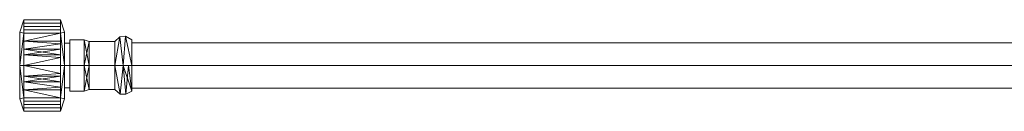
# Model space of a CAD drawing. Header units: millimetres. Extents: x -510 to 60, y -174 to 23.
# Tile 1 of 6: x -510 to -225, y -13 to 13. Entities that reach past the tile are written whole.
import ezdxf

# ---------------------------------------------------------------- set-up
doc = ezdxf.new("R2010")
doc.units = ezdxf.units.MM
doc.layers.add('M-520-M_DRAINAGE_FW', color=2, linetype='Continuous', lineweight=30)

# ---------------------------------------------------------------- blocks, each defined once
blk = doc.blocks.new('FFAS8506-A00500BC0 - Line-sensor Technology Sensor Faucet-3628-3D View 1')
at = {"layer": 'M-520-M_DRAINAGE_FW', "lineweight": 9}
mesh = blk.add_polyface(dxfattribs=at)
corners = [(-510, 0, -546.14), (-510, 9.64, -540.57), (-510, 9.64, -529.44), (-510, 0, -523.87), (-508.8, 0, -521.79), (-508.8, 9.34, -525.66), (-508.8, 13.21, -535), (-508.8, 9.34, -544.35), (-508.8, 0, -548.22)]
mesh.append_faces([[corners[k] for k in face] for face in [(0, 7, 8)]], dxfattribs={"vtx0": -1})
mesh.append_faces([[corners[k] for k in face] for face in [(7, 0, 1), (6, 1, 2)]], dxfattribs={"vtx0": -1, "vtx2": -1})
mesh.append_faces([[corners[k] for k in face] for face in [(4, 5, 3)]], dxfattribs={"vtx1": -1})
mesh.append_faces([[corners[k] for k in face] for face in [(2, 3, 5), (5, 6, 2), (6, 7, 1)]], dxfattribs={"vtx1": -1, "vtx2": -1})
mesh = blk.add_polyface(dxfattribs=at)
corners = [(-508.8, 0, -548.22), (-508.8, 9.34, -544.35), (-508.8, 13.21, -535), (-508.8, 9.34, -525.66), (-508.8, 0, -521.79), (-498.2, 0, -521.79), (-498.2, 9.34, -525.66), (-498.2, 13.21, -535), (-498.2, 9.34, -544.35), (-498.2, 0, -548.22), (-498.2, 6.22, -524.36), (-508.8, 4.67, -523.72), (-508.8, 3.11, -523.08), (-508.8, 11.28, -530.33), (-498.2, 11.28, -530.33), (-498.2, 12.25, -532.67), (-498.2, 4.67, -546.28), (-508.8, 4.67, -546.28), (-508.8, 7.01, -545.31), (-498.2, 11.28, -539.67), (-508.8, 11.28, -539.67), (-508.8, 12.25, -537.34), (-508.8, 7.01, -524.69), (-498.2, 3.11, -523.08), (-508.8, 10.31, -528), (-498.2, 10.31, -528), (-508.8, 12.25, -532.67), (-508.8, 3.11, -546.93), (-498.2, 2.34, -547.25), (-498.2, 7.01, -545.31), (-508.8, 10.31, -542.01), (-498.2, 10.31, -542.01), (-498.2, 12.25, -537.34)]
mesh.append_faces([[corners[k] for k in face] for face in [(6, 22, 10), (22, 6, 3), (10, 11, 23)]], dxfattribs={"vtx0": -1, "vtx1": -1})
mesh.append_faces([[corners[k] for k in face] for face in [(21, 32, 19, 20), (14, 13, 24, 25), (7, 2, 26, 15), (23, 11, 12), (29, 18, 1, 8), (15, 26, 13, 14), (18, 29, 16, 17), (2, 7, 32, 21), (20, 19, 31, 30), (3, 6, 25, 24), (30, 31, 8, 1), (27, 16, 28)]], dxfattribs={"vtx0": -1, "vtx2": -1})
mesh.append_faces([[corners[k] for k in face] for face in [(9, 0, 28)]], dxfattribs={"vtx1": -1})
mesh.append_faces([[corners[k] for k in face] for face in [(27, 17, 16), (22, 11, 10), (0, 27, 28)]], dxfattribs={"vtx1": -1, "vtx2": -1})
mesh.append_faces([[corners[k] for k in face] for face in [(4, 5, 23, 12)]], dxfattribs={"vtx2": -1})
mesh = blk.add_polyface(dxfattribs=at)
corners = [(-498.2, 0, -548.22), (-498.2, 9.34, -544.35), (-498.2, 13.21, -535), (-498.2, 9.34, -525.66), (-498.2, 0, -521.79), (-497, 0, -523.87), (-497, 9.64, -529.44), (-497, 9.64, -540.57), (-497, 0, -546.14)]
mesh.append_faces([[corners[k] for k in face] for face in [(1, 8, 0)]], dxfattribs={"vtx0": -1})
mesh.append_faces([[corners[k] for k in face] for face in [(7, 2, 6)]], dxfattribs={"vtx0": -1, "vtx1": -1})
mesh.append_faces([[corners[k] for k in face] for face in [(6, 2, 3), (7, 1, 2)]], dxfattribs={"vtx0": -1, "vtx2": -1})
mesh.append_faces([[corners[k] for k in face] for face in [(5, 6, 3), (7, 8, 1)]], dxfattribs={"vtx1": -1, "vtx2": -1})
mesh.append_faces([[corners[k] for k in face] for face in [(3, 4, 5)]], dxfattribs={"vtx2": -1})
mesh = blk.add_polyface(dxfattribs=at)
corners = [(-510, 0, -534.99), (-510, 0, -523.87), (-510, 9.64, -529.44), (-510, 9.64, -540.57), (-510, 0, -546.14)]
mesh.append_faces([[corners[k] for k in face] for face in [(3, 4, 0)]], dxfattribs={"vtx2": -1})
mesh.append_faces([[corners[k] for k in face] for face in [(0, 1, 2, 3)]], dxfattribs={"vtx3": -1})
mesh = blk.add_polyface(dxfattribs=at)
corners = [(-497, 0, -546.14), (-497, 9.64, -540.57), (-497, 9.64, -529.44), (-497, 0, -523.87), (-497, 0, -527.57), (-497, 6.44, -531.29), (-497, 6.44, -538.72), (-497, 0, -542.44)]
mesh.append_faces([[corners[k] for k in face] for face in [(5, 6, 1, 2)]], dxfattribs={"vtx1": -1, "vtx3": -1})
mesh.append_faces([[corners[k] for k in face] for face in [(7, 0, 1, 6)]], dxfattribs={"vtx2": -1})
mesh.append_faces([[corners[k] for k in face] for face in [(2, 3, 4, 5)]], dxfattribs={"vtx3": -1})
mesh = blk.add_polyface(dxfattribs=at)
corners = [(-497, 0, -542.44), (-497, 6.44, -538.72), (-497, 6.44, -531.29), (-497, 0, -527.57), (-495.5, 0, -527.57), (-495.5, 6.44, -531.29), (-495.5, 6.44, -538.72), (-495.5, 0, -542.44)]
mesh.append_faces([[corners[k] for k in face] for face in [(1, 6, 7, 0)]], dxfattribs={"vtx0": -1})
mesh.append_faces([[corners[k] for k in face] for face in [(2, 5, 6, 1)]], dxfattribs={"vtx0": -1, "vtx2": -1})
mesh.append_faces([[corners[k] for k in face] for face in [(3, 4, 5, 2)]], dxfattribs={"vtx2": -1})
mesh = blk.add_polyface(dxfattribs=at)
corners = [(-495.5, 0, -543.54), (-495.5, 7.39, -539.27), (-495.5, 7.39, -530.73), (-495.5, 0, -526.47), (-491.38, 0, -526.47), (-491.38, 7.39, -530.73), (-491.38, 7.39, -539.27), (-491.38, 0, -543.54)]
mesh.append_faces([[corners[k] for k in face] for face in [(1, 6, 7, 0)]], dxfattribs={"vtx0": -1})
mesh.append_faces([[corners[k] for k in face] for face in [(2, 5, 6, 1)]], dxfattribs={"vtx0": -1, "vtx2": -1})
mesh.append_faces([[corners[k] for k in face] for face in [(3, 4, 5, 2)]], dxfattribs={"vtx2": -1})
mesh = blk.add_polyface(dxfattribs=at)
corners = [(-495.5, 0, -542.44), (-495.5, 6.44, -538.72), (-495.5, 6.44, -531.29), (-495.5, 0, -527.57), (-495.5, 0, -526.47), (-495.5, 7.39, -530.73), (-495.5, 7.39, -539.27), (-495.5, 0, -543.54)]
mesh.append_faces([[corners[k] for k in face] for face in [(6, 1, 2, 5)]], dxfattribs={"vtx0": -1, "vtx2": -1})
mesh.append_faces([[corners[k] for k in face] for face in [(3, 4, 5, 2)]], dxfattribs={"vtx2": -1})
mesh.append_faces([[corners[k] for k in face] for face in [(6, 7, 0, 1)]], dxfattribs={"vtx3": -1})
mesh = blk.add_polyface(dxfattribs=at)
corners = [(-491.38, 0, -543.54), (-491.38, 7.39, -539.27), (-491.38, 7.39, -530.73), (-491.38, 0, -526.47), (-489.88, 0, -527.01), (-489.88, 6.92, -531.01), (-489.88, 6.92, -539), (-489.88, 0, -542.99)]
mesh.append_faces([[corners[k] for k in face] for face in [(2, 5, 6, 1)]], dxfattribs={"vtx0": -1, "vtx2": -1})
mesh.append_faces([[corners[k] for k in face] for face in [(4, 5, 3), (0, 1, 7)]], dxfattribs={"vtx1": -1})
mesh.append_faces([[corners[k] for k in face] for face in [(2, 3, 5), (6, 7, 1)]], dxfattribs={"vtx1": -1, "vtx2": -1})
mesh = blk.add_polyface(dxfattribs=at)
corners = [(-489.88, 0, -542.99), (-489.88, 6.92, -539), (-489.88, 6.92, -531.01), (-489.88, 0, -527.01), (-482.5, 0, -527.01), (-482.5, 6.92, -531.01), (-482.5, 6.92, -539), (-482.5, 0, -542.99)]
mesh.append_faces([[corners[k] for k in face] for face in [(1, 6, 7, 0)]], dxfattribs={"vtx0": -1})
mesh.append_faces([[corners[k] for k in face] for face in [(2, 5, 6, 1)]], dxfattribs={"vtx0": -1, "vtx2": -1})
mesh.append_faces([[corners[k] for k in face] for face in [(3, 4, 5, 2)]], dxfattribs={"vtx2": -1})
mesh = blk.add_polyface(dxfattribs=at)
corners = [(-482.5, 0, -542.99), (-482.5, 6.92, -539), (-482.5, 6.92, -531.01), (-482.5, 0, -527.01), (-480.02, 0, -526.6), (-477.5, 0, -526.47), (-477.5, 7.39, -530.73), (-477.5, 7.39, -539.27), (-477.5, 0, -543.54), (-480.02, 0, -543.4), (-479.37, 8.46, -535), (-481, 8.27, -535)]
mesh.append_faces([[corners[k] for k in face] for face in [(6, 10, 5), (4, 11, 3), (5, 10, 4)]], dxfattribs={"vtx0": -1, "vtx1": -1})
mesh.append_faces([[corners[k] for k in face] for face in [(4, 10, 11), (9, 11, 10)]], dxfattribs={"vtx0": -1, "vtx1": -1, "vtx2": -1})
mesh.append_faces([[corners[k] for k in face] for face in [(11, 0, 1), (11, 1, 2), (11, 2, 3)]], dxfattribs={"vtx0": -1, "vtx2": -1})
mesh.append_faces([[corners[k] for k in face] for face in [(6, 7, 10), (8, 9, 10), (9, 0, 11), (7, 8, 10)]], dxfattribs={"vtx1": -1, "vtx2": -1})
mesh = blk.add_polyface(dxfattribs=at)
corners = [(-477.5, 0, -543.54), (-477.5, 7.39, -539.27), (-477.5, 7.39, -530.73), (-477.5, 0, -526.47), (-477.5, 0, -527.46), (-477.5, 6.53, -531.23), (-477.5, 6.53, -538.77), (-477.5, 0, -542.54)]
mesh.append_faces([[corners[k] for k in face] for face in [(5, 6, 1, 2)]], dxfattribs={"vtx1": -1, "vtx3": -1})
mesh.append_faces([[corners[k] for k in face] for face in [(7, 0, 1, 6)]], dxfattribs={"vtx2": -1})
mesh.append_faces([[corners[k] for k in face] for face in [(2, 3, 4, 5)]], dxfattribs={"vtx3": -1})
mesh = blk.add_polyface(dxfattribs=at)
corners = [(-477.5, 0, -542.54), (-477.5, 6.53, -538.77), (-477.5, 6.53, -531.23), (-477.5, 0, -527.46), (-82.8, 0, -527.46), (-82.8, 6.53, -531.23), (-82.8, 6.53, -538.77), (-82.8, 0, -542.54)]
mesh.append_faces([[corners[k] for k in face] for face in [(4, 5, 2, 3)]], dxfattribs={"vtx1": -1})
mesh.append_faces([[corners[k] for k in face] for face in [(1, 2, 5, 6)]], dxfattribs={"vtx1": -1, "vtx3": -1})
mesh.append_faces([[corners[k] for k in face] for face in [(6, 7, 0, 1)]], dxfattribs={"vtx3": -1})
mesh = blk.add_polyface(dxfattribs=at)
corners = [(-510, 0, -535.01), (-510, 0, -546.14), (-510, -9.64, -540.57), (-510, -9.64, -529.44), (-510, 0, -523.87)]
mesh.append_faces([[corners[k] for k in face] for face in [(1, 2, 0)]], dxfattribs={"vtx1": -1})
mesh.append_faces([[corners[k] for k in face] for face in [(3, 4, 0, 2)]], dxfattribs={"vtx2": -1})
mesh = blk.add_polyface(dxfattribs=at)
corners = [(-510, 0, -523.87), (-510, -9.64, -529.44), (-510, -9.64, -540.57), (-510, 0, -546.14), (-508.8, 0, -548.22), (-508.8, -9.34, -544.35), (-508.8, -13.21, -535), (-508.8, -9.34, -525.66), (-508.8, 0, -521.79)]
mesh.append_faces([[corners[k] for k in face] for face in [(0, 7, 8)]], dxfattribs={"vtx0": -1})
mesh.append_faces([[corners[k] for k in face] for face in [(7, 0, 1), (6, 1, 2)]], dxfattribs={"vtx0": -1, "vtx2": -1})
mesh.append_faces([[corners[k] for k in face] for face in [(4, 5, 3)]], dxfattribs={"vtx1": -1})
mesh.append_faces([[corners[k] for k in face] for face in [(2, 3, 5), (5, 6, 2), (6, 7, 1)]], dxfattribs={"vtx1": -1, "vtx2": -1})
mesh = blk.add_polyface(dxfattribs=at)
corners = [(-508.8, 0, -521.79), (-508.8, -9.34, -525.66), (-508.8, -13.21, -535), (-508.8, -9.34, -544.35), (-508.8, 0, -548.22), (-498.2, 0, -548.22), (-498.2, -9.34, -544.35), (-498.2, -13.21, -535), (-498.2, -9.34, -525.66), (-498.2, 0, -521.79), (-498.2, -6.22, -545.64), (-508.8, -4.67, -546.28), (-508.8, -3.11, -546.93), (-508.8, -11.28, -539.67), (-498.2, -11.28, -539.67), (-498.2, -12.25, -537.34), (-498.2, -4.67, -523.72), (-508.8, -4.67, -523.72), (-508.8, -7.01, -524.69), (-498.2, -11.28, -530.33), (-508.8, -11.28, -530.33), (-508.8, -12.25, -532.67), (-508.8, -7.01, -545.31), (-498.2, -3.11, -546.93), (-508.8, -10.31, -542.01), (-498.2, -10.31, -542.01), (-508.8, -12.25, -537.34), (-508.8, -3.11, -523.08), (-498.2, -2.34, -522.76), (-498.2, -7.01, -524.69), (-508.8, -10.31, -528), (-498.2, -10.31, -528), (-498.2, -12.25, -532.67)]
mesh.append_faces([[corners[k] for k in face] for face in [(6, 22, 10), (22, 6, 3), (10, 11, 23)]], dxfattribs={"vtx0": -1, "vtx1": -1})
mesh.append_faces([[corners[k] for k in face] for face in [(21, 32, 19, 20), (14, 13, 24, 25), (7, 2, 26, 15), (23, 11, 12), (29, 18, 1, 8), (15, 26, 13, 14), (18, 29, 16, 17), (2, 7, 32, 21), (20, 19, 31, 30), (3, 6, 25, 24), (30, 31, 8, 1), (27, 16, 28)]], dxfattribs={"vtx0": -1, "vtx2": -1})
mesh.append_faces([[corners[k] for k in face] for face in [(9, 0, 28)]], dxfattribs={"vtx1": -1})
mesh.append_faces([[corners[k] for k in face] for face in [(27, 17, 16), (22, 11, 10), (0, 27, 28)]], dxfattribs={"vtx1": -1, "vtx2": -1})
mesh.append_faces([[corners[k] for k in face] for face in [(4, 5, 23, 12)]], dxfattribs={"vtx2": -1})
mesh = blk.add_polyface(dxfattribs=at)
corners = [(-498.2, 0, -521.79), (-498.2, -9.34, -525.66), (-498.2, -13.21, -535), (-498.2, -9.34, -544.35), (-498.2, 0, -548.22), (-497, 0, -546.14), (-497, -9.64, -540.57), (-497, -9.64, -529.44), (-497, 0, -523.87)]
mesh.append_faces([[corners[k] for k in face] for face in [(1, 8, 0)]], dxfattribs={"vtx0": -1})
mesh.append_faces([[corners[k] for k in face] for face in [(7, 2, 6)]], dxfattribs={"vtx0": -1, "vtx1": -1})
mesh.append_faces([[corners[k] for k in face] for face in [(6, 2, 3), (7, 1, 2)]], dxfattribs={"vtx0": -1, "vtx2": -1})
mesh.append_faces([[corners[k] for k in face] for face in [(5, 6, 3), (7, 8, 1)]], dxfattribs={"vtx1": -1, "vtx2": -1})
mesh.append_faces([[corners[k] for k in face] for face in [(3, 4, 5)]], dxfattribs={"vtx2": -1})
mesh = blk.add_polyface(dxfattribs=at)
corners = [(-497, 0, -527.57), (-497, -6.44, -531.29), (-497, -6.44, -538.72), (-497, 0, -542.44), (-495.5, 0, -542.44), (-495.5, -6.44, -538.72), (-495.5, -6.44, -531.29), (-495.5, 0, -527.57)]
mesh.append_faces([[corners[k] for k in face] for face in [(1, 6, 7, 0)]], dxfattribs={"vtx0": -1})
mesh.append_faces([[corners[k] for k in face] for face in [(2, 5, 6, 1)]], dxfattribs={"vtx0": -1, "vtx2": -1})
mesh.append_faces([[corners[k] for k in face] for face in [(3, 4, 5, 2)]], dxfattribs={"vtx2": -1})
mesh = blk.add_polyface(dxfattribs=at)
corners = [(-497, 0, -523.87), (-497, -9.64, -529.44), (-497, -9.64, -540.57), (-497, 0, -546.14), (-497, 0, -542.44), (-497, -6.44, -538.72), (-497, -6.44, -531.29), (-497, 0, -527.57)]
mesh.append_faces([[corners[k] for k in face] for face in [(1, 6, 7, 0)]], dxfattribs={"vtx0": -1})
mesh.append_faces([[corners[k] for k in face] for face in [(2, 5, 6, 1)]], dxfattribs={"vtx0": -1, "vtx2": -1})
mesh.append_faces([[corners[k] for k in face] for face in [(4, 5, 2, 3)]], dxfattribs={"vtx1": -1})
mesh = blk.add_polyface(dxfattribs=at)
corners = [(-495.5, 0, -526.47), (-495.5, -7.39, -530.73), (-495.5, -7.39, -539.27), (-495.5, 0, -543.54), (-491.38, 0, -543.54), (-491.38, -7.39, -539.27), (-491.38, -7.39, -530.73), (-491.38, 0, -526.47)]
mesh.append_faces([[corners[k] for k in face] for face in [(1, 6, 7, 0)]], dxfattribs={"vtx0": -1})
mesh.append_faces([[corners[k] for k in face] for face in [(2, 5, 6, 1)]], dxfattribs={"vtx0": -1, "vtx2": -1})
mesh.append_faces([[corners[k] for k in face] for face in [(3, 4, 5, 2)]], dxfattribs={"vtx2": -1})
mesh = blk.add_polyface(dxfattribs=at)
corners = [(-495.5, 0, -527.57), (-495.5, -6.44, -531.29), (-495.5, -6.44, -538.72), (-495.5, 0, -542.44), (-495.5, 0, -543.54), (-495.5, -7.39, -539.27), (-495.5, -7.39, -530.73), (-495.5, 0, -526.47)]
mesh.append_faces([[corners[k] for k in face] for face in [(5, 2, 3, 4)]], dxfattribs={"vtx0": -1})
mesh.append_faces([[corners[k] for k in face] for face in [(0, 1, 6, 7)]], dxfattribs={"vtx1": -1})
mesh.append_faces([[corners[k] for k in face] for face in [(1, 2, 5, 6)]], dxfattribs={"vtx1": -1, "vtx3": -1})
mesh = blk.add_polyface(dxfattribs=at)
corners = [(-491.38, 0, -526.47), (-491.38, -7.39, -530.73), (-491.38, -7.39, -539.27), (-491.38, 0, -543.54), (-489.88, 0, -542.99), (-489.88, -6.92, -539), (-489.88, -6.92, -531.01), (-489.88, 0, -527.01)]
mesh.append_faces([[corners[k] for k in face] for face in [(2, 5, 6, 1)]], dxfattribs={"vtx0": -1, "vtx2": -1})
mesh.append_faces([[corners[k] for k in face] for face in [(4, 5, 3), (0, 1, 7)]], dxfattribs={"vtx1": -1})
mesh.append_faces([[corners[k] for k in face] for face in [(2, 3, 5), (6, 7, 1)]], dxfattribs={"vtx1": -1, "vtx2": -1})
mesh = blk.add_polyface(dxfattribs=at)
corners = [(-489.88, 0, -527.01), (-489.88, -6.92, -531.01), (-489.88, -6.92, -539), (-489.88, 0, -542.99), (-482.5, 0, -542.99), (-482.5, -6.92, -539), (-482.5, -6.92, -531.01), (-482.5, 0, -527.01)]
mesh.append_faces([[corners[k] for k in face] for face in [(1, 6, 7, 0)]], dxfattribs={"vtx0": -1})
mesh.append_faces([[corners[k] for k in face] for face in [(2, 5, 6, 1)]], dxfattribs={"vtx0": -1, "vtx2": -1})
mesh.append_faces([[corners[k] for k in face] for face in [(3, 4, 5, 2)]], dxfattribs={"vtx2": -1})
mesh = blk.add_polyface(dxfattribs=at)
corners = [(-482.5, 0, -527.01), (-482.5, -6.92, -531.01), (-482.5, -6.92, -539), (-482.5, 0, -542.99), (-480.02, 0, -543.4), (-477.5, 0, -543.54), (-477.5, -7.39, -539.27), (-477.5, -7.39, -530.73), (-477.5, 0, -526.47), (-480.02, 0, -526.6), (-478.48, 0, -543.49), (-479.25, -8.3, -536.68), (-480.94, -8.28, -535)]
mesh.append_faces([[corners[k] for k in face] for face in [(6, 10, 5)]], dxfattribs={"vtx0": -1})
mesh.append_faces([[corners[k] for k in face] for face in [(4, 12, 3), (7, 11, 6)]], dxfattribs={"vtx0": -1, "vtx1": -1})
mesh.append_faces([[corners[k] for k in face] for face in [(11, 10, 6), (4, 11, 12), (11, 7, 9), (9, 12, 11)]], dxfattribs={"vtx0": -1, "vtx1": -1, "vtx2": -1})
mesh.append_faces([[corners[k] for k in face] for face in [(12, 0, 1), (12, 1, 2), (12, 2, 3)]], dxfattribs={"vtx0": -1, "vtx2": -1})
mesh.append_faces([[corners[k] for k in face] for face in [(4, 10, 11), (9, 0, 12)]], dxfattribs={"vtx1": -1, "vtx2": -1})
mesh.append_faces([[corners[k] for k in face] for face in [(7, 8, 9)]], dxfattribs={"vtx2": -1})
mesh = blk.add_polyface(dxfattribs=at)
corners = [(-477.5, 0, -527.46), (-477.5, -6.53, -531.23), (-477.5, -6.53, -538.77), (-477.5, 0, -542.54), (-82.8, 0, -542.54), (-82.8, -6.53, -538.77), (-82.8, -6.53, -531.23), (-82.8, 0, -527.46)]
mesh.append_faces([[corners[k] for k in face] for face in [(4, 5, 2, 3)]], dxfattribs={"vtx1": -1})
mesh.append_faces([[corners[k] for k in face] for face in [(1, 2, 5, 6)]], dxfattribs={"vtx1": -1, "vtx3": -1})
mesh.append_faces([[corners[k] for k in face] for face in [(6, 7, 0, 1)]], dxfattribs={"vtx3": -1})
mesh = blk.add_polyface(dxfattribs=at)
corners = [(-477.5, 0, -526.47), (-477.5, -7.39, -530.73), (-477.5, -7.39, -539.27), (-477.5, 0, -543.54), (-477.5, 0, -542.54), (-477.5, -6.53, -538.77), (-477.5, -6.53, -531.23), (-477.5, 0, -527.46)]
mesh.append_faces([[corners[k] for k in face] for face in [(1, 6, 7, 0)]], dxfattribs={"vtx0": -1})
mesh.append_faces([[corners[k] for k in face] for face in [(2, 5, 6, 1)]], dxfattribs={"vtx0": -1, "vtx2": -1})
mesh.append_faces([[corners[k] for k in face] for face in [(4, 5, 2, 3)]], dxfattribs={"vtx1": -1})

msp = doc.modelspace()

# ---------------------------------------------------------------- block references
at = {"layer": 'M-520-M_DRAINAGE_FW', "lineweight": 9}
msp.add_blockref('FFAS8506-A00500BC0 - Line-sensor Technology Sensor Faucet-3628-3D View 1', (0, 0), dxfattribs=at)

doc.saveas('drawing.dxf')
